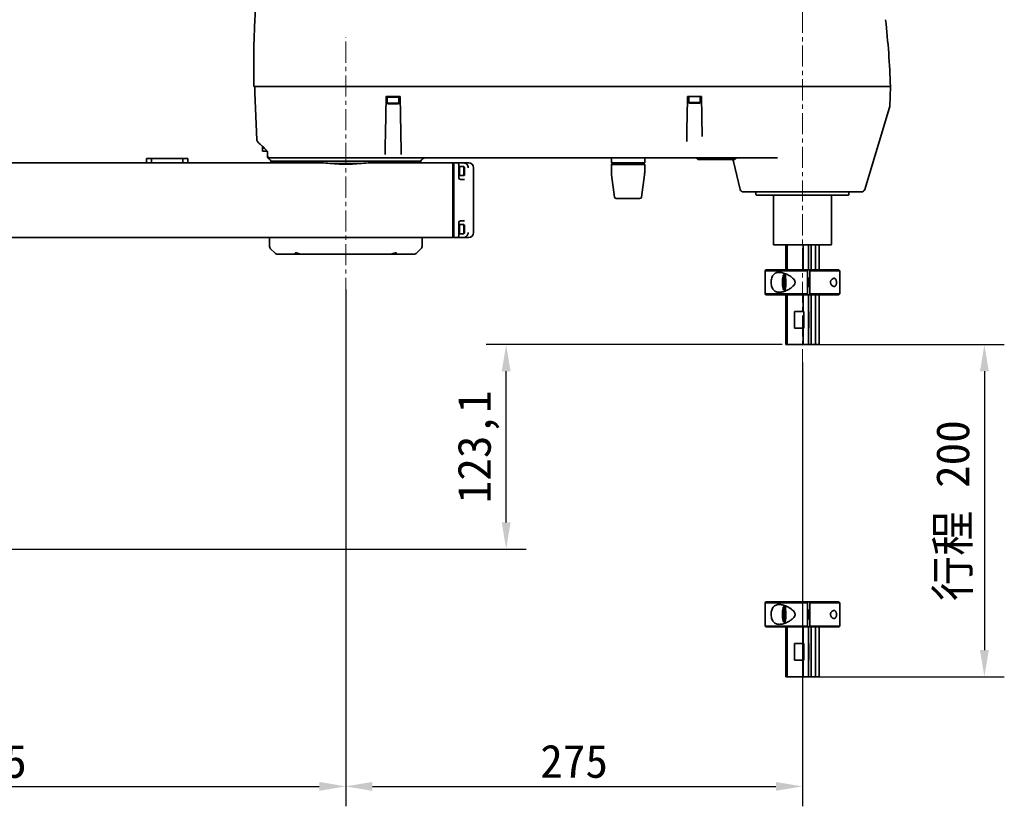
# Model space of a CAD drawing. Header units: millimetres. Extents: x -16 to 4241, y 0 to 4344.
# Tile 19 of 23: x 1671 to 2264, y 2712 to 3185. Entities that reach past the tile are written whole.
import ezdxf

# ---------------------------------------------------------------- set-up
doc = ezdxf.new("R2010")
doc.units = ezdxf.units.MM
doc.header["$PDSIZE"] = -1
doc.linetypes.add('CENTER', pattern=[10.16, 6.35, -1.27, 1.27, -1.27])
doc.linetypes.add('CENTERX2', pattern=[20.32, 12.7, -2.54, 2.54, -2.54])
doc.layers.add('中心线层', color=4, linetype='CENTER')
doc.dimstyles.new('1比1', dxfattribs={"dimscale": 8, "dimtxt": 2.5, "dimasz": 2, "dimexe": 1.5, "dimexo": 0.625, "dimtad": 1, "dimtoh": 1, "dimdec": 1, "dimtxsty": 'Standard', "dimcen": 2.5, "dimclrd": 1, "dimclre": 1, "dimadec": 0, "dimazin": 0, "dimtfac": 1, "dimtdec": 1, "dimtmove": 0, "dimatfit": 3, "dimfxl": 1, "dimarcsym": 0})

# ---------------------------------------------------------------- blocks, each defined once
blk = doc.blocks.new('*D156')
at = {"color": 1, "lineweight": -2, "transparency": 16777216}
for p, q in [((1867.46, 3012.31), (1867.46, 2711.72)), ((1442.46, 2989), (1442.46, 2711.72)), ((1458.46, 2723.72), (1851.46, 2723.72))]:
    blk.add_line(p, q, dxfattribs=at)
at = {"color": 1, "transparency": 16777216}
for points in [[(1458.46, 2726.39), (1458.46, 2721.05), (1442.46, 2723.72)], [(1851.46, 2726.39), (1851.46, 2721.05), (1867.46, 2723.72)]]:
    blk.add_solid(points, dxfattribs=at)
at = {"layer": 'Defpoints', "color": 0, "transparency": 16777216}
for p in [(1867.46, 3017.31), (1442.46, 2994), (1867.46, 2723.72)]:
    blk.add_point(p, dxfattribs=at)
at = {"color": 0, "transparency": 16777216, "insert": (1654.96, 2738.72), "char_height": 20, "attachment_point": 5}
blk.add_mtext('425', dxfattribs=at)
blk = doc.blocks.new('*D157')
at = {"color": 1, "lineweight": -2, "transparency": 16777216}
for p, q in [((1867.46, 3022.9), (1867.46, 2711.72)), ((2142.46, 2979.22), (2142.46, 2711.72)), ((1883.46, 2723.72), (2126.46, 2723.72))]:
    blk.add_line(p, q, dxfattribs=at)
at = {"color": 1, "transparency": 16777216}
for points in [[(1883.46, 2726.39), (1883.46, 2721.05), (1867.46, 2723.72)], [(2126.46, 2726.39), (2126.46, 2721.05), (2142.46, 2723.72)]]:
    blk.add_solid(points, dxfattribs=at)
at = {"layer": 'Defpoints', "color": 0, "transparency": 16777216}
for p in [(1867.46, 3027.9), (2142.46, 2984.22), (2142.46, 2723.72)]:
    blk.add_point(p, dxfattribs=at)
at = {"color": 0, "transparency": 16777216, "insert": (2004.96, 2738.72), "char_height": 20, "attachment_point": 5}
blk.add_mtext('275', dxfattribs=at)
blk = doc.blocks.new('*D158')
at = {"color": 1, "lineweight": -2, "transparency": 16777216}
for p, q in [((1942.46, 3274.83), (1095.9, 3274.83)), ((1107.9, 2882.68), (1107.9, 3258.83)), ((1411.77, 2866.68), (1095.9, 2866.68))]:
    blk.add_line(p, q, dxfattribs=at)
at = {"color": 1, "transparency": 16777216}
for points in [[(1105.24, 3258.83), (1110.57, 3258.83), (1107.9, 3274.83)], [(1105.24, 2882.68), (1110.57, 2882.68), (1107.9, 2866.68)]]:
    blk.add_solid(points, dxfattribs=at)
at = {"layer": 'Defpoints', "color": 0, "transparency": 16777216}
for p in [(1107.9, 3274.83), (1947.46, 3274.83), (1416.77, 2866.68)]:
    blk.add_point(p, dxfattribs=at)
at = {"color": 0, "transparency": 16777216, "insert": (1091.24, 3070.75), "char_height": 20, "attachment_point": 5, "rotation": 90}
blk.add_mtext('408,2', dxfattribs=at)
blk = doc.blocks.new('*D159')
at = {"color": 1, "lineweight": -2, "transparency": 16777216}
for p, q in [((2130.25, 2989.78), (1952.03, 2989.78)), ((1964.03, 2882.68), (1964.03, 2973.78)), ((1494.15, 2866.68), (1976.03, 2866.68))]:
    blk.add_line(p, q, dxfattribs=at)
at = {"color": 1, "transparency": 16777216}
for points in [[(1961.36, 2973.78), (1966.7, 2973.78), (1964.03, 2989.78)], [(1961.36, 2882.68), (1966.7, 2882.68), (1964.03, 2866.68)]]:
    blk.add_solid(points, dxfattribs=at)
at = {"layer": 'Defpoints', "color": 0, "transparency": 16777216}
for p in [(1964.03, 2989.78), (2135.25, 2989.78), (1489.15, 2866.68)]:
    blk.add_point(p, dxfattribs=at)
at = {"color": 0, "transparency": 16777216, "insert": (1947.36, 2928.23), "char_height": 20, "attachment_point": 5, "rotation": 90}
blk.add_mtext('123,1', dxfattribs=at)
blk = doc.blocks.new('*D160')
at = {"color": 1, "lineweight": -2, "transparency": 16777216}
for p, q in [((2144.68, 2989.78), (2264.03, 2989.78)), ((2252.03, 2973.78), (2252.03, 2805.78)), ((2144.68, 2789.78), (2264.03, 2789.78))]:
    blk.add_line(p, q, dxfattribs=at)
at = {"color": 1, "transparency": 16777216}
for points in [[(2249.36, 2973.78), (2254.69, 2973.78), (2252.03, 2989.78)], [(2249.36, 2805.78), (2254.69, 2805.78), (2252.03, 2789.78)]]:
    blk.add_solid(points, dxfattribs=at)
at = {"layer": 'Defpoints', "color": 0, "transparency": 16777216}
for p in [(2139.68, 2989.78), (2139.68, 2789.78), (2252.03, 2789.78)]:
    blk.add_point(p, dxfattribs=at)
at = {"color": 0, "transparency": 16777216, "insert": (2234.06, 2889.78), "char_height": 20, "attachment_point": 5, "rotation": 90}
blk.add_mtext('{\\fSimSun|b0|i0|c134|p2;行程} 200', dxfattribs=at)

msp = doc.modelspace()

# ---------------------------------------------------------------- linework, layer by layer
at = {"color": 7, "linetype": 'Continuous', "lineweight": 35}
for p, q in [((2195.48, 3145.28), (2195.06, 3133.16)), ((1891.71, 3139.08), (1891.32, 3116.97)), ((1900.02, 3139.28), (1891.91, 3139.28)), ((1892.46, 3139.28), (1892.46, 3138.78)), ((1892.46, 3138.78), (1892.46, 3135.13)), ((1892.46, 3138.78), (1899.46, 3138.78)), ((1899.46, 3138.78), (1899.46, 3139.28)), ((1899.46, 3135.13), (1899.46, 3138.78)), ((1900.59, 3117.57), (1900.22, 3139.08)), ((2073.21, 3139.08), (2072.99, 3126.69)), ((2081.52, 3139.28), (2073.41, 3139.28)), ((2073.96, 3139.28), (2073.96, 3135.63)), ((2080.96, 3135.63), (2080.96, 3139.28)), ((2081.92, 3127.27), (2081.72, 3139.08)), ((1892.46, 3135.13), (1892.81, 3134.78)), ((1892.46, 3135.13), (1899.46, 3135.13)), ((1899.11, 3134.78), (1892.81, 3134.78)), ((1899.11, 3134.78), (1899.46, 3135.13)), ((2073.96, 3135.63), (2074.31, 3135.28)), ((2073.96, 3135.63), (2080.96, 3135.63)), ((2080.61, 3135.28), (2074.31, 3135.28)), ((2080.61, 3135.28), (2080.96, 3135.63)), ((2187.47, 3107.98), (2194.97, 3132.65)), ((2194.97, 3132.65), (2195.06, 3133.16)), ((2081.93, 3126.91), (2081.92, 3127.27)), ((2082.13, 3115.19), (2081.93, 3126.91)), ((1817.26, 3106.28), (1817.26, 3109.28)), ((2187.47, 3107.98), (2179.94, 3083.2)), ((1747.36, 3099.28), (1747.36, 3101.78)), ((1747.36, 3101.78), (1750.36, 3101.78)), ((1750.36, 3101.78), (1750.36, 3099.28)), ((1750.36, 3101.78), (1769.36, 3101.78)), ((1769.36, 3101.78), (1772.36, 3101.78)), ((1769.36, 3099.28), (1769.36, 3101.78)), ((1772.36, 3101.78), (1772.36, 3099.28)), ((1819.76, 3106.28), (1817.26, 3106.28)), ((1819.76, 3106.28), (1819.76, 3106.68)), ((1819.94, 3106.46), (1819.76, 3106.28)), ((1820.26, 3103.89), (1820.26, 3106.07)), ((1821.26, 3102.28), (1821.24, 3102.26)), ((1891.14, 3106.63), (1891.2, 3104.36)), ((1900.82, 3104.37), (1900.82, 3104.8)), ((2027.46, 3101.28), (2027.46, 3099.28)), ((2047.46, 3099.28), (2047.46, 3101.28)), ((2076.19, 3102.28), (2077.46, 3102.28)), ((2077.41, 3102.28), (2076.24, 3102.28)), ((2077.82, 3102.28), (2077.41, 3102.28)), ((2077.46, 3102.28), (2077.64, 3102.28)), ((2091.81, 3101.28), (2079.61, 3101.28)), ((2085.8, 3102.28), (2079.62, 3102.28)), ((2080.43, 3101.28), (2086.61, 3101.28)), ((2089.32, 3101.28), (2101.53, 3101.28)), ((2100.7, 3101.28), (2094.52, 3101.28)), ((2101.51, 3102.28), (2095.33, 3102.28)), ((1377.96, 3099.28), (1851.47, 3099.28)), ((1822.46, 3100.28), (1822.46, 3099.28)), ((1859.54, 3098.78), (1875.39, 3098.78)), ((1883.46, 3099.28), (1931.96, 3099.28)), ((1912.46, 3099.28), (1912.46, 3100.28)), ((1931.96, 3095.26), (1931.96, 3099.28)), ((1932.46, 3098.78), (1931.96, 3099.28)), ((1931.96, 3087.19), (1931.96, 3095.26)), ((1932.46, 3099.28), (1934.46, 3099.28)), ((1932.46, 3095.26), (1932.46, 3099.28)), ((1932.46, 3087.19), (1932.46, 3095.26)), ((1934.46, 3099.28), (1938.19, 3099.28)), ((1935.46, 3098.28), (1935.46, 3096.85)), ((1935.91, 3097.03), (1935.46, 3097.03)), ((1935.46, 3095.33), (1935.46, 3096.85)), ((1935.46, 3092.75), (1935.46, 3095.33)), ((1938.61, 3097.03), (1935.91, 3097.03)), ((1935.91, 3094.62), (1935.91, 3097.03)), ((1935.91, 3095.33), (1935.91, 3097.03)), ((1935.91, 3091.53), (1935.91, 3095.33)), ((1938.19, 3099.28), (1941.46, 3099.28)), ((1938.91, 3096.73), (1938.61, 3097.03)), ((1938.61, 3094.62), (1938.61, 3097.03)), ((1938.91, 3096.73), (1938.91, 3094.58)), ((1944.46, 3057.28), (1944.46, 3096.28)), ((2047.46, 3099.28), (2027.46, 3099.28)), ((2027.96, 3098.78), (2027.46, 3098.28)), ((2027.46, 3098.28), (2027.46, 3093.44)), ((2037.46, 3098.28), (2027.46, 3098.28)), ((2027.96, 3098.78), (2037.46, 3098.78)), ((2029.46, 3099.08), (2029.46, 3098.78)), ((2037.46, 3098.78), (2046.96, 3098.78)), ((2047.46, 3098.28), (2037.46, 3098.28)), ((2045.46, 3098.78), (2045.46, 3099.08)), ((2047.46, 3098.28), (2046.96, 3098.78)), ((2047.46, 3093.44), (2047.46, 3098.28)), ((2100.91, 3099.98), (2104.96, 3083.27)), ((1935.46, 3092.75), (1935.46, 3090.28)), ((1935.46, 3091.53), (1935.91, 3091.53)), ((1935.91, 3091.53), (1935.91, 3094.62)), ((1935.91, 3091.53), (1938.61, 3091.53)), ((1938.61, 3091.53), (1938.61, 3094.62)), ((1938.61, 3091.53), (1938.91, 3091.83)), ((1938.91, 3094.58), (1938.91, 3091.83)), ((2027.55, 3092.12), (2029.35, 3078.65)), ((2045.58, 3078.65), (2047.38, 3092.12)), ((1931.96, 3081.31), (1931.96, 3087.19)), ((1932.46, 3081.31), (1932.46, 3087.19)), ((1936.43, 3089.28), (1937.01, 3089.28)), ((1931.96, 3072.25), (1931.96, 3081.31)), ((1932.46, 3072.25), (1932.46, 3081.31)), ((2037.46, 3077.78), (2030.34, 3077.78)), ((2044.59, 3077.78), (2037.46, 3077.78)), ((2114.46, 3081.78), (2114.46, 3080.28)), ((2124.96, 3079.78), (2124.96, 3050.28)), ((2159.96, 3050.28), (2159.96, 3079.78)), ((2170.46, 3080.28), (2170.46, 3081.78)), ((1931.96, 3066.36), (1931.96, 3072.25)), ((1932.46, 3066.36), (1932.46, 3072.25)), ((1931.96, 3058.3), (1931.96, 3066.36)), ((1932.46, 3058.3), (1932.46, 3066.36)), ((1935.46, 3063.28), (1935.46, 3060.81)), ((1935.91, 3062.03), (1935.46, 3062.03)), ((1935.46, 3060.33), (1935.46, 3060.81)), ((1935.46, 3056.7), (1935.46, 3060.33)), ((1938.61, 3062.03), (1935.91, 3062.03)), ((1935.91, 3059.62), (1935.91, 3062.03)), ((1935.91, 3060.33), (1935.91, 3062.03)), ((1935.91, 3056.53), (1935.91, 3060.33)), ((1937.01, 3064.28), (1936.43, 3064.28)), ((1938.91, 3061.73), (1938.61, 3062.03)), ((1938.61, 3059.62), (1938.61, 3062.03)), ((1938.91, 3061.73), (1938.91, 3059.58)), ((1931.96, 3054.28), (1377.96, 3054.28)), ((1821.46, 3054.28), (1821.46, 3049.31)), ((1913.46, 3049.31), (1913.46, 3054.28)), ((1931.96, 3054.28), (1931.96, 3058.3)), ((1932.46, 3054.78), (1931.96, 3054.28)), ((1932.46, 3054.28), (1932.46, 3058.3)), ((1934.46, 3054.28), (1932.46, 3054.28)), ((1938.19, 3054.28), (1934.46, 3054.28)), ((1935.46, 3056.7), (1935.46, 3055.28)), ((1935.46, 3056.53), (1935.91, 3056.53)), ((1935.91, 3056.53), (1935.91, 3059.62)), ((1935.91, 3056.53), (1938.61, 3056.53)), ((1941.46, 3054.28), (1938.19, 3054.28)), ((1938.61, 3056.53), (1938.61, 3059.62)), ((1938.61, 3056.53), (1938.91, 3056.83)), ((1938.91, 3059.58), (1938.91, 3056.83)), ((2132.46, 3049.78), (2132.46, 3034.78)), ((2132.47, 3034.78), (2132.47, 3049.78)), ((2133.16, 3049.78), (2133.16, 3034.78)), ((2142.84, 3034.78), (2142.84, 3049.78)), ((2146.13, 3049.78), (2146.13, 3034.78)), ((2147.79, 3034.78), (2147.79, 3049.78)), ((2150.29, 3049.78), (2150.29, 3034.78)), ((2152.46, 3034.78), (2152.46, 3049.78)), ((1822.2, 3047.54), (1824.73, 3045.01)), ((1836.48, 3044.28), (1826.5, 3044.28)), ((1840.69, 3044.28), (1836.48, 3044.28)), ((1894.26, 3044.28), (1840.67, 3044.28)), ((1898.45, 3044.28), (1894.26, 3044.28)), ((1908.43, 3044.28), (1898.45, 3044.28)), ((1910.2, 3045.01), (1912.73, 3047.54)), ((2120.46, 3034.78), (2119.96, 3034.28)), ((2119.96, 3034.28), (2119.96, 3020.28)), ((2145.46, 3034.28), (2119.96, 3034.28)), ((2145.38, 3034.78), (2120.46, 3034.78)), ((2131.15, 3030.16), (2130.74, 3028.72)), ((2131.51, 3032.21), (2131.03, 3031.71)), ((2131.57, 3028.72), (2131.15, 3030.16)), ((2132.54, 3032.28), (2131.65, 3032.28)), ((2145.46, 3034.28), (2145.38, 3034.78)), ((2146.86, 3034.78), (2145.38, 3034.78)), ((2145.46, 3020.28), (2145.46, 3034.28)), ((2145.7, 3030.28), (2145.46, 3030.28)), ((2146.86, 3034.78), (2146.94, 3034.28)), ((2164.46, 3034.78), (2146.86, 3034.78)), ((2164.96, 3034.28), (2146.94, 3034.28)), ((2146.94, 3034.28), (2146.94, 3020.28)), ((2164.96, 3034.28), (2164.46, 3034.78)), ((2164.96, 3020.28), (2164.96, 3034.28)), ((2130.74, 3025.83), (2130.74, 3028.72)), ((2131.57, 3028.72), (2130.74, 3028.72)), ((2130.74, 3025.83), (2131.15, 3024.39)), ((2131.57, 3025.83), (2130.74, 3025.83)), ((2131.15, 3024.39), (2131.57, 3025.83)), ((2131.57, 3025.83), (2131.57, 3028.72)), ((2145.46, 3024.28), (2145.7, 3024.28)), ((2119.96, 3020.28), (2120.46, 3019.78)), ((2145.46, 3020.28), (2119.96, 3020.28)), ((2145.38, 3019.78), (2120.46, 3019.78)), ((2131.03, 3022.84), (2131.51, 3022.35)), ((2131.65, 3022.28), (2131.51, 3022.35)), ((2131.65, 3022.28), (2132.5, 3022.28)), ((2132.46, 3019.78), (2132.46, 2989.78)), ((2132.47, 2989.78), (2132.47, 3019.78)), ((2133.16, 3019.78), (2133.16, 2989.78)), ((2142.84, 3009.78), (2142.84, 3019.78)), ((2145.38, 3019.78), (2145.46, 3020.28)), ((2146.86, 3019.78), (2145.38, 3019.78)), ((2146.13, 3019.78), (2146.13, 3009.78)), ((2146.94, 3020.28), (2146.86, 3019.78)), ((2164.46, 3019.78), (2146.86, 3019.78)), ((2164.96, 3020.28), (2146.94, 3020.28)), ((2147.79, 2989.78), (2147.79, 3019.78)), ((2150.29, 3019.78), (2150.29, 2989.78)), ((2152.46, 2989.78), (2152.46, 3019.78)), ((2164.46, 3019.78), (2164.96, 3020.28)), ((2137.62, 3009.78), (2137.62, 2999.78)), ((2142.84, 3009.78), (2137.62, 3009.78)), ((2142.84, 3009.78), (2143.29, 3009.78)), ((2143.29, 3009.78), (2143.29, 2999.78)), ((2146.07, 3009.78), (2146.13, 3009.78)), ((2146.07, 2999.78), (2146.07, 3009.78)), ((2146.32, 3009.78), (2146.13, 3009.78)), ((2146.32, 2999.78), (2146.32, 3009.78)), ((2142.84, 2999.78), (2137.62, 2999.78)), ((2142.84, 2989.78), (2142.84, 2999.78)), ((2142.84, 2999.78), (2143.29, 2999.78)), ((2146.07, 2999.78), (2146.13, 2999.78)), ((2146.13, 2999.78), (2146.13, 2989.78)), ((2146.32, 2999.78), (2146.13, 2999.78)), ((2132.47, 2989.78), (2132.46, 2989.78)), ((2133.16, 2989.78), (2132.47, 2989.78)), ((2142.84, 2989.78), (2133.16, 2989.78)), ((2146.13, 2989.78), (2142.84, 2989.78)), ((2147.79, 2989.78), (2146.13, 2989.78)), ((2150.29, 2989.78), (2147.79, 2989.78)), ((2152.46, 2989.78), (2150.29, 2989.78)), ((2120.46, 2834.78), (2119.96, 2834.28)), ((2145.38, 2834.78), (2120.46, 2834.78)), ((2145.46, 2834.28), (2145.38, 2834.78)), ((2146.86, 2834.78), (2145.38, 2834.78)), ((2146.86, 2834.78), (2146.94, 2834.28)), ((2164.46, 2834.78), (2146.86, 2834.78)), ((2164.96, 2834.28), (2164.46, 2834.78)), ((2119.96, 2834.28), (2119.96, 2820.28)), ((2145.46, 2834.28), (2119.96, 2834.28)), ((2131.15, 2830.16), (2130.74, 2828.72)), ((2130.74, 2825.83), (2130.74, 2828.72)), ((2131.57, 2828.72), (2130.74, 2828.72)), ((2131.51, 2832.21), (2131.03, 2831.71)), ((2131.57, 2828.72), (2131.15, 2830.16)), ((2131.57, 2825.83), (2131.57, 2828.72)), ((2132.54, 2832.28), (2131.65, 2832.28)), ((2145.46, 2820.28), (2145.46, 2834.28)), ((2145.7, 2830.28), (2145.46, 2830.28)), ((2164.96, 2834.28), (2146.94, 2834.28)), ((2146.94, 2834.28), (2146.94, 2820.28)), ((2164.96, 2820.28), (2164.96, 2834.28)), ((2130.74, 2825.83), (2131.15, 2824.39)), ((2131.57, 2825.83), (2130.74, 2825.83)), ((2131.03, 2822.84), (2131.51, 2822.35)), ((2131.15, 2824.39), (2131.57, 2825.83)), ((2145.46, 2824.28), (2145.7, 2824.28)), ((2119.96, 2820.28), (2120.46, 2819.78)), ((2145.46, 2820.28), (2119.96, 2820.28)), ((2145.38, 2819.78), (2120.46, 2819.78)), ((2131.65, 2822.28), (2131.51, 2822.35)), ((2131.65, 2822.28), (2132.5, 2822.28)), ((2132.46, 2819.78), (2132.46, 2789.78)), ((2132.47, 2789.78), (2132.47, 2819.78)), ((2133.16, 2819.78), (2133.16, 2789.78)), ((2142.84, 2809.78), (2142.84, 2819.78)), ((2145.38, 2819.78), (2145.46, 2820.28)), ((2146.86, 2819.78), (2145.38, 2819.78)), ((2146.13, 2819.78), (2146.13, 2809.78)), ((2146.94, 2820.28), (2146.86, 2819.78)), ((2164.46, 2819.78), (2146.86, 2819.78)), ((2164.96, 2820.28), (2146.94, 2820.28)), ((2147.79, 2789.78), (2147.79, 2819.78)), ((2150.29, 2819.78), (2150.29, 2789.78)), ((2152.46, 2789.78), (2152.46, 2819.78)), ((2164.46, 2819.78), (2164.96, 2820.28)), ((2137.62, 2809.78), (2137.62, 2799.78)), ((2142.84, 2809.78), (2137.62, 2809.78)), ((2142.84, 2809.78), (2143.29, 2809.78)), ((2143.29, 2809.78), (2143.29, 2799.78)), ((2146.07, 2809.78), (2146.13, 2809.78)), ((2146.07, 2799.78), (2146.07, 2809.78)), ((2146.32, 2809.78), (2146.13, 2809.78)), ((2146.32, 2799.78), (2146.32, 2809.78)), ((2142.84, 2799.78), (2137.62, 2799.78)), ((2142.84, 2789.78), (2142.84, 2799.78)), ((2142.84, 2799.78), (2143.29, 2799.78)), ((2146.07, 2799.78), (2146.13, 2799.78)), ((2146.13, 2799.78), (2146.13, 2789.78)), ((2146.32, 2799.78), (2146.13, 2799.78)), ((2132.47, 2789.78), (2132.46, 2789.78)), ((2133.16, 2789.78), (2132.47, 2789.78)), ((2142.84, 2789.78), (2133.16, 2789.78)), ((2146.13, 2789.78), (2142.84, 2789.78)), ((2147.79, 2789.78), (2146.13, 2789.78)), ((2150.29, 2789.78), (2147.79, 2789.78)), ((2152.46, 2789.78), (2150.29, 2789.78))]:
    msp.add_line(p, q, dxfattribs=at)
at = {"color": 7, "linetype": 'Continuous', "lineweight": 35, "flags": 128}
for points in [[(1812.59, 3145.28), (1812.75, 3141.39), (1813.86, 3113.15)], [(1812.6, 3145.27), (1812.75, 3141.39), (1813.87, 3113.15)], [(1821.26, 3102.28), (1822.55, 3102.28), (1824.16, 3102.28), (1826.08, 3102.28), (1828.32, 3102.28), (1830.83, 3102.28), (1833.62, 3102.28), (1836.65, 3102.28), (1839.91, 3102.28), (1843.37, 3102.28), (1847.01, 3102.28), (1850.79, 3102.28), (1854.7, 3102.28), (1858.7, 3102.28), (1862.77, 3102.28), (1866.87, 3102.28), (1870.97, 3102.28), (1875.05, 3102.28), (1879.08, 3102.28), (1883.01, 3102.28), (1886.84, 3102.28), (1890.52, 3102.28), (1894.04, 3102.28), (1897.36, 3102.28), (1900.46, 3102.28), (1903.32, 3102.28), (1905.91, 3102.28), (1908.23, 3102.28), (1910.24, 3102.28), (1911.95, 3102.28), (1913.33, 3102.28), (1914.37, 3102.28), (1915.07, 3102.28), (1915.42, 3102.28), (1915.46, 3102.28)], [(1901.48, 3102.28), (1900.8, 3102.28), (1899.81, 3102.28), (1898.57, 3102.28), (1897.17, 3102.28), (1895.69, 3102.28), (1894.23, 3102.28), (1892.88, 3102.28), (1891.72, 3102.28), (1890.84, 3102.28)], [(2034.46, 3102.28), (2033.14, 3102.28), (2031.4, 3102.28), (2029.86, 3102.28), (2028.56, 3102.28), (2027.55, 3102.28), (2026.86, 3102.28), (2026.51, 3102.28), (2026.51, 3102.28), (2026.86, 3102.28), (2027.55, 3102.28), (2028.56, 3102.28), (2029.86, 3102.28), (2031.4, 3102.28), (2033.14, 3102.28), (2035.02, 3102.28), (2036.97, 3102.28), (2038.94, 3102.28), (2040.86, 3102.28), (2042.68, 3102.28), (2044.32, 3102.28), (2045.75, 3102.28), (2046.91, 3102.28), (2047.76, 3102.28), (2048.29, 3102.28), (2048.46, 3102.28), (2048.46, 3102.28)], [(2048.46, 3102.28), (2048.29, 3102.28), (2047.76, 3102.28), (2046.91, 3102.28), (2045.75, 3102.28), (2044.32, 3102.28), (2042.68, 3102.28), (2040.86, 3102.28), (2040.46, 3102.28)], [(2079.62, 3102.28), (2079.01, 3102.28), (2078.49, 3102.28), (2078.08, 3102.28), (2077.8, 3102.28), (2077.66, 3102.28), (2077.66, 3102.28), (2077.8, 3102.28), (2078.08, 3102.28)], [(2078.08, 3102.28), (2077.8, 3102.28), (2077.66, 3102.28), (2077.66, 3102.28), (2077.8, 3102.28), (2078.08, 3102.28), (2078.49, 3102.28), (2079.01, 3102.28), (2079.62, 3102.28)], [(2079.61, 3101.28), (2079.46, 3101.28), (2079.38, 3101.28), (2079.38, 3101.28), (2079.46, 3101.28), (2079.61, 3101.28), (2079.83, 3101.28), (2080.11, 3101.28), (2080.43, 3101.28)], [(2088.37, 3101.28), (2088.18, 3101.28), (2087.64, 3101.28), (2086.83, 3101.28), (2085.87, 3101.28), (2084.91, 3101.28), (2084.1, 3101.28), (2083.56, 3101.28), (2083.37, 3101.28), (2083.56, 3101.28), (2084.1, 3101.28), (2084.91, 3101.28), (2085.87, 3101.28), (2086.83, 3101.28), (2087.64, 3101.28), (2088.18, 3101.28), (2088.37, 3101.28)], [(2090.85, 3102.28), (2090.44, 3102.28), (2089.93, 3102.28), (2089.32, 3102.28), (2088.64, 3102.28), (2087.93, 3102.28), (2087.2, 3102.28), (2086.48, 3102.28), (2085.8, 3102.28)], [(2085.8, 3102.28), (2086.48, 3102.28), (2087.2, 3102.28), (2087.93, 3102.28), (2088.64, 3102.28), (2089.32, 3102.28), (2089.93, 3102.28), (2090.44, 3102.28), (2090.85, 3102.28)], [(2086.61, 3101.28), (2086.98, 3101.28), (2087.36, 3101.28), (2087.75, 3101.28), (2088.14, 3101.28), (2088.5, 3101.28), (2088.83, 3101.28), (2089.1, 3101.28), (2089.32, 3101.28)], [(2090.28, 3102.28), (2090.69, 3102.28), (2091.2, 3102.28), (2091.81, 3102.28), (2092.49, 3102.28), (2093.2, 3102.28), (2093.94, 3102.28), (2094.65, 3102.28), (2095.33, 3102.28)], [(2095.33, 3102.28), (2094.65, 3102.28), (2093.94, 3102.28), (2093.2, 3102.28), (2092.49, 3102.28), (2091.81, 3102.28), (2091.2, 3102.28), (2090.69, 3102.28), (2090.28, 3102.28)], [(2094.52, 3101.28), (2094.15, 3101.28), (2093.77, 3101.28), (2093.38, 3101.28), (2092.99, 3101.28), (2092.63, 3101.28), (2092.31, 3101.28), (2092.03, 3101.28), (2091.81, 3101.28)], [(2097.76, 3101.28), (2097.57, 3101.28), (2097.03, 3101.28), (2096.22, 3101.28), (2095.26, 3101.28), (2094.3, 3101.28), (2093.49, 3101.28), (2092.95, 3101.28), (2092.76, 3101.28), (2092.95, 3101.28), (2093.49, 3101.28), (2094.3, 3101.28), (2095.26, 3101.28), (2096.22, 3101.28), (2097.03, 3101.28), (2097.57, 3101.28), (2097.76, 3101.28)], [(2101.53, 3101.28), (2101.67, 3101.28), (2101.75, 3101.28), (2101.75, 3101.28), (2101.67, 3101.28), (2101.52, 3101.28), (2101.3, 3101.28), (2101.02, 3101.28), (2100.7, 3101.28)], [(2101.51, 3102.28), (2102.12, 3102.28), (2102.64, 3102.28), (2103.05, 3102.28), (2103.33, 3102.28), (2103.47, 3102.28), (2103.47, 3102.28), (2103.33, 3102.28), (2103.05, 3102.28)], [(2103.05, 3102.28), (2103.33, 3102.28), (2103.47, 3102.28), (2103.47, 3102.28), (2103.33, 3102.28), (2103.05, 3102.28), (2102.64, 3102.28), (2102.12, 3102.28), (2101.51, 3102.28)], [(2131.15, 3022.78), (2130.94, 3022.96), (2130.75, 3023.49), (2130.59, 3024.33), (2130.47, 3025.41), (2130.41, 3026.64), (2130.41, 3027.92), (2130.47, 3029.15), (2130.59, 3030.22), (2130.75, 3031.06), (2130.94, 3031.59), (2131.15, 3031.78), (2131.36, 3031.59), (2131.56, 3031.06), (2131.72, 3030.22), (2131.83, 3029.15), (2131.89, 3027.92), (2131.89, 3026.64), (2131.83, 3025.41), (2131.72, 3024.33), (2131.56, 3023.49), (2131.36, 3022.96), (2131.15, 3022.78)], [(2131.51, 3032.21), (2131.53, 3032.23), (2131.76, 3032.23), (2131.98, 3031.86), (2132.17, 3031.16), (2132.32, 3030.16), (2132.43, 3028.95), (2132.47, 3027.62), (2132.46, 3026.26), (2132.38, 3024.98), (2132.25, 3023.86), (2132.08, 3023.01), (2131.87, 3022.46), (2131.65, 3022.28), (2131.65, 3022.28)], [(2146.2, 3027.28), (2146.17, 3026.25), (2146.08, 3025.35), (2145.95, 3024.68), (2145.78, 3024.32), (2145.7, 3024.28)], [(2131.15, 2822.78), (2130.94, 2822.96), (2130.75, 2823.49), (2130.59, 2824.33), (2130.47, 2825.41), (2130.41, 2826.64), (2130.41, 2827.92), (2130.47, 2829.15), (2130.59, 2830.22), (2130.75, 2831.06), (2130.94, 2831.59), (2131.15, 2831.78), (2131.36, 2831.59), (2131.56, 2831.06), (2131.72, 2830.22), (2131.83, 2829.15), (2131.89, 2827.92), (2131.89, 2826.64), (2131.83, 2825.41), (2131.72, 2824.33), (2131.56, 2823.49), (2131.36, 2822.96), (2131.15, 2822.78)], [(2131.51, 2832.21), (2131.53, 2832.23), (2131.76, 2832.23), (2131.98, 2831.86), (2132.17, 2831.16), (2132.32, 2830.16), (2132.43, 2828.95), (2132.47, 2827.62), (2132.46, 2826.26), (2132.38, 2824.98), (2132.25, 2823.86), (2132.08, 2823.01), (2131.87, 2822.46), (2131.65, 2822.28), (2131.65, 2822.28)], [(2146.2, 2827.28), (2146.17, 2826.25), (2146.08, 2825.35), (2145.95, 2824.68), (2145.78, 2824.32), (2145.7, 2824.28)]]:
    msp.add_lwpolyline(points, dxfattribs=at)
at = {"color": 7, "linetype": 'Continuous', "lineweight": 35}
for centre, radius, start, end in [((1821.26, 3103.28), 1, 180, 270), ((1821.26, 3103.28), 1, 180, 270), ((1821.26, 3102.86), 1, 179.42285, 243.83245), ((1819.46, 3099.28), 3, 19.05398, 63.11787), ((1915.46, 3099.28), 3, 90, 161.11676), ((2026.46, 3101.28), 1, 0, 90), ((2048.46, 3101.28), 1, 90, 180), ((2077.64, 3100.28), 2, 30, 90), ((2097.99, 3099.28), 3, 13.61609, 41.81029), ((2103.49, 3100.28), 2, 90, 150), ((1934.46, 3098.28), 1, 0, 90), ((1941.46, 3096.28), 3, 0, 90), ((2029.26, 3099.08), 0.2, 0, 90), ((2045.66, 3099.08), 0.2, 90, 180), ((1936.46, 3090.28), 1, 180, 270), ((2037.46, 3093.44), 10, 180, 187.59464), ((2037.46, 3093.44), 10, 352.40536, 0), ((2030.34, 3078.78), 1, 187.59464, 270), ((2044.59, 3078.78), 1, 270, 352.40536), ((2106.9, 3083.78), 2, 194.34055, 270.00001), ((2114.96, 3080.28), 0.5, 180, 270), ((2169.96, 3080.28), 0.5, 270, 0), ((2178.03, 3083.78), 2, 270, 343.09023), ((1936.46, 3063.28), 1, 90, 180), ((1934.46, 3055.28), 1, 270, 0), ((1941.46, 3057.28), 3, 270, 0), ((1823.96, 3049.31), 2.5, 180, 225), ((1910.96, 3049.31), 2.5, 315, 0), ((2125.46, 3050.28), 0.5, 180, 270), ((2159.46, 3050.28), 0.5, 270, 0), ((1826.5, 3046.78), 2.5, 225, 270), ((1908.43, 3046.78), 2.5, 270, 315), ((2141.44, 3028.03), 4.81, 351.02028, 27.85591), ((2141.44, 2828.03), 4.81, 351.02028, 27.85591)]:
    msp.add_arc(centre, radius, start, end, dxfattribs=at)
for points, knots in [([(1812.02, 3145.28), (1812, 3150.2), (1811.95, 3160.04), (1812.2, 3174.8), (1812.81, 3189.57), (1813.9, 3204.4), (1815.57, 3219.24), (1817.96, 3234.11), (1821.09, 3248.9), (1823.95, 3258.6), (1825.38, 3263.45)], [0, 0, 0, 0, 0.123578, 0.247151, 0.370999, 0.494837, 0.620461, 0.746071, 0.873043, 1, 1, 1, 1]), ([(2195.48, 3145.28), (2195.18, 3151.98), (2194.6, 3165.4), (2193.22, 3178.77), (2192.53, 3185.47)], [0, 0, 0, 0, 0.499148, 1, 1, 1, 1]), ([(1840.02, 3145.28), (1837.56, 3145.28), (1832.63, 3145.28), (1826.01, 3145.28), (1820.2, 3145.28), (1815.45, 3145.28), (1813.12, 3145.28), (1812.02, 3145.28)], [0, 0, 0, 0, 0.204688, 0.408749, 0.614015, 0.817755, 1, 1, 1, 1]), ([(1840.01, 3145.28), (1838.58, 3145.28), (1835.72, 3145.28), (1831.62, 3145.28), (1827.7, 3145.28), (1824.07, 3145.28), (1820.79, 3145.28), (1817.82, 3145.28), (1815.16, 3145.28), (1813.54, 3145.28), (1812.77, 3145.28), (1812.7, 3145.28)], [0, 0, 0, 0, 0.122809, 0.245609, 0.372075, 0.498537, 0.619403, 0.740272, 0.864783, 0.9893, 1, 1, 1, 1]), ([(2195.48, 3145.28), (2195.37, 3145.28), (2195.15, 3145.28), (2193.5, 3145.28), (2190.98, 3145.28), (2187.66, 3145.28), (2183.66, 3145.28), (2179.1, 3145.28), (2173.19, 3145.28), (2165.77, 3145.28), (2156.79, 3145.28), (2145.86, 3145.28), (2133.06, 3145.28), (2118.44, 3145.28), (2103.69, 3145.28), (2087.12, 3145.28), (2068.73, 3145.28), (2048.52, 3145.28), (2026.1, 3145.28), (2001.5, 3145.28), (1974.7, 3145.28), (1947.89, 3145.28), (1921.1, 3145.28), (1899.56, 3145.28), (1883.24, 3145.28), (1872.13, 3145.28), (1861.14, 3145.28), (1850.34, 3145.28), (1843.45, 3145.28), (1840.01, 3145.28)], [0, 0, 0, 0, 0.015858, 0.031725, 0.047495, 0.063277, 0.079515, 0.095816, 0.112084, 0.137814, 0.163644, 0.189432, 0.228417, 0.267449, 0.306519, 0.345557, 0.398477, 0.451413, 0.504346, 0.574257, 0.644228, 0.71418, 0.784075, 0.853923, 0.883141, 0.912477, 0.941767, 0.970929, 1, 1, 1, 1]), ([(2139.32, 3145.28), (2132.34, 3145.28), (2118.4, 3145.28), (2097.2, 3145.28), (2075.89, 3145.28), (2054.45, 3145.28), (2032.69, 3145.28), (2011.05, 3145.28), (1992.89, 3145.28), (1978.53, 3145.28), (1967.67, 3145.28), (1956.96, 3145.28), (1946.28, 3145.28), (1935.53, 3145.28), (1924.78, 3145.28), (1913.91, 3145.28), (1903.15, 3145.28), (1892.39, 3145.28), (1881.78, 3145.28), (1871.12, 3145.28), (1860.54, 3145.28), (1850.07, 3145.28), (1843.37, 3145.28), (1840.02, 3145.28)], [0, 0, 0, 0, 0.0712393, 0.1423043, 0.2133631, 0.2845103, 0.356012, 0.4298856, 0.4995973, 0.53647, 0.5724105, 0.6074228, 0.6427722, 0.678376, 0.7141513, 0.7495615, 0.7864403, 0.8211477, 0.8567626, 0.892429, 0.9281806, 0.9640867, 1, 1, 1, 1]), ([(2195.48, 3145.28), (2195.41, 3145.28), (2195.26, 3145.28), (2194.24, 3145.28), (2192.96, 3145.28), (2191.57, 3145.28), (2189.66, 3145.28), (2187.08, 3145.28), (2183.79, 3145.28), (2180.11, 3145.28), (2175.62, 3145.28), (2170.08, 3145.28), (2163.45, 3145.28), (2157.85, 3145.28), (2153.58, 3145.28), (2150.77, 3145.28), (2147.92, 3145.28), (2145.16, 3145.28), (2142.29, 3145.28), (2140.37, 3145.28), (2139.32, 3145.28)], [0, 0, 0, 0, 0.061771, 0.124278, 0.165078, 0.206558, 0.249022, 0.310443, 0.374192, 0.435655, 0.499516, 0.589001, 0.683024, 0.779152, 0.815607, 0.8527, 0.889786, 0.926483, 0.959725, 1, 1, 1, 1]), ([(1891.91, 3139.28), (1891.89, 3139.27), (1891.84, 3139.27), (1891.78, 3139.24), (1891.74, 3139.19), (1891.71, 3139.13), (1891.71, 3139.09), (1891.71, 3139.08)], [0, 0, 0, 0, 0.227365, 0.45528, 0.676335, 0.884834, 1, 1, 1, 1]), ([(1900.22, 3139.08), (1900.21, 3139.1), (1900.21, 3139.15), (1900.17, 3139.21), (1900.12, 3139.25), (1900.07, 3139.27), (1900.03, 3139.28), (1900.02, 3139.28)], [0, 0, 0, 0, 0.210331, 0.419369, 0.633162, 0.856124, 1, 1, 1, 1]), ([(2073.41, 3139.28), (2073.39, 3139.28), (2073.35, 3139.27), (2073.28, 3139.24), (2073.24, 3139.19), (2073.22, 3139.15), (2073.21, 3139.11), (2073.21, 3139.09), (2073.21, 3139.08)], [0, 0, 0, 0, 0.2379126, 0.4625066, 0.6730426, 0.8440941, 0.8763834, 1, 1, 1, 1]), ([(2081.72, 3139.08), (2081.71, 3139.1), (2081.71, 3139.15), (2081.67, 3139.21), (2081.62, 3139.25), (2081.57, 3139.27), (2081.53, 3139.28), (2081.52, 3139.28)], [0, 0, 0, 0, 0.194132, 0.403362, 0.62723, 0.859309, 1, 1, 1, 1]), ([(2072.99, 3126.32), (2072.95, 3123.95), (2072.86, 3119.19), (2072.78, 3114.44), (2072.74, 3112.07)], [0, 0, 0, 0, 0.5, 1, 1, 1, 1]), ([(2072.99, 3126.69), (2072.99, 3126.68), (2072.99, 3126.55), (2072.99, 3126.43), (2072.99, 3126.32)], [0, 0, 0, 0, 0.12656, 1, 1, 1, 1]), ([(1813.89, 3113.15), (1813.89, 3113.04), (1813.9, 3112.7), (1814.1, 3112.22), (1814.38, 3111.95), (1814.49, 3111.85)], [0, 0, 0, 0, 0.225948, 0.691804, 1, 1, 1, 1]), ([(1891.32, 3116.55), (1891.29, 3114.9), (1891.23, 3111.59), (1891.17, 3108.28), (1891.14, 3106.63)], [0, 0, 0, 0, 0.5, 1, 1, 1, 1]), ([(1891.32, 3116.97), (1891.32, 3116.94), (1891.32, 3116.79), (1891.32, 3116.66), (1891.32, 3116.55)], [0, 0, 0, 0, 0.214126, 1, 1, 1, 1]), ([(1900.6, 3117.16), (1900.6, 3117.2), (1900.6, 3117.33), (1900.59, 3117.47), (1900.59, 3117.57)], [0, 0, 0, 0, 0.3177855, 1, 1, 1, 1]), ([(1900.82, 3104.8), (1900.78, 3106.86), (1900.71, 3110.98), (1900.64, 3115.1), (1900.6, 3117.16)], [0, 0, 0, 0, 0.5, 1, 1, 1, 1]), ([(1814.47, 3111.83), (1815.07, 3111.25), (1816.71, 3109.69), (1818.33, 3108.1), (1819.35, 3107.1)], [0, 0, 0, 0, 0.365788, 1, 1, 1, 1]), ([(1819.36, 3107.11), (1819.41, 3107.07), (1819.59, 3106.89), (1819.87, 3106.56), (1820.12, 3106.22), (1820.24, 3106.01), (1820.28, 3105.93), (1820.28, 3105.92), (1820.28, 3105.92)], [0, 0, 0, 0, 0.093985, 0.401924, 0.696541, 0.856113, 0.950199, 1, 1, 1, 1]), ([(1820.26, 3103.28), (1820.26, 3103.28), (1820.26, 3103.29), (1820.26, 3103.66), (1820.26, 3103.89)], [0, 0, 0, 0, 0.371801, 1, 1, 1, 1]), ([(1820.26, 3102.9), (1820.26, 3102.91), (1820.26, 3102.92), (1820.26, 3103.05), (1820.26, 3103.1)], [0, 0, 0, 0, 0.641444, 1, 1, 1, 1]), ([(1821.26, 3102.28), (1822.05, 3102.28), (1823.64, 3102.28), (1826.86, 3102.28), (1830.06, 3102.28), (1832.93, 3102.28), (1836.15, 3102.28), (1839.99, 3102.28), (1842.93, 3102.28), (1844.57, 3102.28)], [0, 0, 0, 0, 0.198329, 0.40122, 0.512418, 0.623608, 0.738873, 0.854137, 1, 1, 1, 1]), ([(1901.48, 3102.28), (1909.17, 3102.28), (1924.38, 3102.28), (1947.14, 3102.28), (1969.73, 3102.28), (1996.12, 3102.28), (2017.7, 3102.28), (2031.73, 3102.28), (2034.46, 3102.28)], [0, 0, 0, 0, 0.173399, 0.343084, 0.512812, 0.682524, 0.938155, 1, 1, 1, 1]), ([(2040.46, 3102.28), (2047.03, 3102.28), (2058.95, 3102.28), (2070.85, 3102.28), (2076.19, 3102.28)], [0, 0, 0, 0, 0.55107, 1, 1, 1, 1]), ([(2106.96, 3102.28), (2105.88, 3102.28), (2103.31, 3102.28), (2100.51, 3102.28), (2098.51, 3102.28), (2097.96, 3102.28), (2098.02, 3102.28), (2098.71, 3102.28), (2100.83, 3102.28), (2104.17, 3102.28), (2108.13, 3102.28), (2112.32, 3102.28), (2116.42, 3102.28), (2121.41, 3102.28), (2125.26, 3102.28), (2127.49, 3102.28)], [0, 0, 0, 0, 0.066141, 0.15639, 0.246627, 0.336863, 0.362247, 0.452474, 0.542701, 0.632906, 0.723111, 0.786463, 0.85004, 0.913392, 1, 1, 1, 1]), ([(2098.49, 3102.28), (2099.83, 3102.28), (2102.66, 3102.28), (2105.48, 3102.28), (2106.96, 3102.28)], [0, 0, 0, 0, 0.472156, 1, 1, 1, 1]), ([(1912.5, 3100.28), (1912.53, 3100.28), (1912.69, 3100.28), (1911.64, 3100.28), (1909.37, 3100.28), (1905.84, 3100.28), (1901.21, 3100.28), (1895.66, 3100.28), (1889.26, 3100.28), (1882.3, 3100.28), (1874.85, 3100.28), (1867.26, 3100.28), (1859.61, 3100.28), (1852.25, 3100.28), (1845.26, 3100.28), (1838.96, 3100.28), (1833.41, 3100.28), (1828.88, 3100.28), (1825.38, 3100.28), (1823.2, 3100.28), (1822.22, 3100.28), (1822.39, 3100.28), (1822.43, 3100.28)], [0, 0, 0, 0, 0.017884, 0.072347, 0.125275, 0.179738, 0.232666, 0.28713, 0.340058, 0.394521, 0.447449, 0.501912, 0.55484, 0.609303, 0.662231, 0.716694, 0.769622, 0.824085, 0.877013, 0.931476, 0.984404, 1, 1, 1, 1]), ([(1883.46, 3099.28), (1881.72, 3099.21), (1878.24, 3099.07), (1872.88, 3098.51), (1867.46, 3098.28), (1862.05, 3098.52), (1856.68, 3099.07), (1853.21, 3099.21), (1851.47, 3099.28)], [0, 0, 0, 0, 0.16787, 0.335624, 0.500078, 0.664439, 0.832137, 1, 1, 1, 1]), ([(1938.19, 3099.28), (1938.53, 3099.24), (1939.21, 3099.18), (1940.12, 3098.65), (1940.8, 3097.88), (1941.15, 3097.04), (1941.18, 3096.49), (1941.2, 3096.28)], [0, 0, 0, 0, 0.217064, 0.434449, 0.651134, 0.865921, 1, 1, 1, 1]), ([(1937.01, 3089.28), (1937.26, 3089.28), (1937.74, 3089.28), (1938.35, 3089.28), (1938.81, 3089.28), (1938.94, 3089.28), (1939, 3089.28)], [0, 0, 0, 0, 0.259926, 0.504362, 0.752221, 1, 1, 1, 1]), ([(2142.46, 3081.78), (2140.49, 3081.78), (2136.49, 3081.78), (2130.69, 3081.78), (2125.17, 3081.78), (2120.19, 3081.78), (2115.8, 3081.78), (2112.2, 3081.78), (2109.42, 3081.78), (2107.66, 3081.78), (2106.85, 3081.78), (2106.98, 3081.78), (2107.01, 3081.78)], [0, 0, 0, 0, 0.105836, 0.214743, 0.320578, 0.429483, 0.535312, 0.644207, 0.75006, 0.858982, 0.964864, 1, 1, 1, 1]), ([(2114.96, 3079.78), (2115, 3079.78), (2115.08, 3079.78), (2115.74, 3079.78), (2116.74, 3079.78), (2118, 3079.78), (2119.89, 3079.78), (2122.28, 3079.78), (2125.09, 3079.78), (2127.37, 3079.78), (2129.79, 3079.78), (2133.1, 3079.78), (2137.33, 3079.78), (2140.79, 3079.78), (2142.46, 3079.78)], [0, 0, 0, 0, 0.077653, 0.157721, 0.240041, 0.304387, 0.368745, 0.500012, 0.565727, 0.631454, 0.6958, 0.760158, 0.883566, 1, 1, 1, 1]), ([(2178.03, 3081.78), (2177.98, 3081.78), (2177.9, 3081.78), (2177.11, 3081.78), (2175.52, 3081.78), (2172.78, 3081.78), (2169.16, 3081.78), (2164.79, 3081.78), (2159.78, 3081.78), (2154.3, 3081.78), (2148.46, 3081.78), (2144.46, 3081.78), (2142.46, 3081.78)], [0, 0, 0, 0, 0.071803, 0.140648, 0.247955, 0.355261, 0.462806, 0.570354, 0.677759, 0.785165, 0.892585, 1, 1, 1, 1]), ([(2142.46, 3079.78), (2143.58, 3079.78), (2145.85, 3079.78), (2149.26, 3079.78), (2152.37, 3079.78), (2155.14, 3079.78), (2158.37, 3079.78), (2161.31, 3079.78), (2163.85, 3079.78), (2165.51, 3079.78), (2166.93, 3079.78), (2168.42, 3079.78), (2169.69, 3079.78), (2169.88, 3079.78), (2169.96, 3079.78)], [0, 0, 0, 0, 0.077656, 0.157721, 0.240041, 0.304387, 0.368745, 0.500012, 0.565727, 0.631454, 0.6958, 0.760158, 0.883566, 1, 1, 1, 1]), ([(1939, 3064.28), (1938.99, 3064.28), (1938.94, 3064.28), (1938.74, 3064.28), (1938.28, 3064.28), (1937.68, 3064.28), (1937.24, 3064.28), (1937.01, 3064.28)], [0, 0, 0, 0, 0.0461964, 0.2895618, 0.5282515, 0.7640715, 1, 1, 1, 1]), ([(1941.2, 3057.28), (1941.17, 3056.94), (1941.1, 3056.27), (1940.59, 3055.38), (1939.84, 3054.7), (1938.99, 3054.33), (1938.42, 3054.29), (1938.19, 3054.28)], [0, 0, 0, 0, 0.21238, 0.424461, 0.637157, 0.851666, 1, 1, 1, 1]), ([(2125.46, 3049.78), (2125.52, 3049.78), (2125.63, 3049.78), (2126.58, 3049.78), (2128.15, 3049.78), (2130.36, 3049.78), (2133.08, 3049.78), (2136.12, 3049.78), (2139.29, 3049.78), (2141.43, 3049.78), (2142.46, 3049.78)], [0, 0, 0, 0, 0.116516, 0.240011, 0.368641, 0.5, 0.631359, 0.759989, 0.883484, 1, 1, 1, 1]), ([(2142.46, 3049.78), (2143.5, 3049.78), (2145.64, 3049.78), (2148.81, 3049.78), (2151.85, 3049.78), (2154.57, 3049.78), (2156.78, 3049.78), (2158.35, 3049.78), (2159.3, 3049.78), (2159.41, 3049.78), (2159.46, 3049.78)], [0, 0, 0, 0, 0.116516, 0.240011, 0.368641, 0.5, 0.631359, 0.759989, 0.883484, 1, 1, 1, 1]), ([(1836.87, 3044.76), (1836.87, 3044.77), (1836.88, 3044.77), (1836.94, 3044.87), (1837.05, 3044.91), (1837.07, 3044.91)], [0, 0, 0, 0, 0.252519, 0.868755, 1, 1, 1, 1]), ([(1837.07, 3044.92), (1837.08, 3044.92), (1837.14, 3044.96), (1837.41, 3045), (1837.78, 3044.97), (1838.03, 3044.88), (1838.06, 3044.87)], [0, 0, 0, 0, 0.100542, 0.50498, 0.941612, 1, 1, 1, 1]), ([(1837.93, 3045.01), (1838.09, 3044.95), (1838.58, 3044.78), (1839.43, 3044.45), (1840.21, 3044.29), (1840.61, 3044.28), (1840.67, 3044.28)], [0, 0, 0, 0, 0.180378, 0.576763, 0.927851, 1, 1, 1, 1]), ([(1894.26, 3044.28), (1894.63, 3044.32), (1895.44, 3044.4), (1896.37, 3044.79), (1896.87, 3044.97), (1896.99, 3045.01)], [0, 0, 0, 0, 0.400029, 0.857379, 1, 1, 1, 1]), ([(1896.9, 3044.88), (1896.95, 3044.9), (1897.18, 3044.97), (1897.55, 3045), (1897.81, 3044.96), (1897.85, 3044.92), (1897.86, 3044.92)], [0, 0, 0, 0, 0.089972, 0.504154, 0.930296, 1, 1, 1, 1]), ([(1897.86, 3044.92), (1897.95, 3044.84), (1898.07, 3044.75), (1898.05, 3044.77), (1898.05, 3044.78)], [0, 0, 0, 0, 0.811962, 1, 1, 1, 1]), ([(2128.42, 3021.28), (2127.68, 3021.35), (2126.57, 3021.46), (2125.37, 3022.28), (2124.62, 3023.15), (2124.07, 3024.3), (2123.72, 3025.64), (2123.59, 3027.11), (2123.67, 3028.58), (2123.97, 3029.96), (2124.48, 3031.16), (2125.19, 3032.11), (2126.35, 3032.99), (2128.14, 3033.41), (2130.52, 3033.09), (2132.98, 3032.19), (2135.02, 3031.08), (2136.52, 3029.92), (2137.36, 3029.03), (2137.84, 3028.18), (2138.03, 3027.45), (2137.95, 3026.7), (2137.57, 3025.79), (2136.61, 3024.67), (2135.08, 3023.53), (2133.06, 3022.41), (2130.78, 3021.5), (2129.21, 3021.35), (2128.42, 3021.28)], [0, 0, 0, 0, 0.062097, 0.093359, 0.124718, 0.155871, 0.187143, 0.218489, 0.249825, 0.281113, 0.312413, 0.343786, 0.375189, 0.437528, 0.49985, 0.56213, 0.624334, 0.655587, 0.686979, 0.702746, 0.718486, 0.734212, 0.750002, 0.781379, 0.828367, 0.875161, 0.937542, 1, 1, 1, 1]), ([(2161.49, 3024.82), (2161.29, 3024.85), (2160.87, 3024.9), (2160.23, 3025.33), (2159.74, 3025.91), (2159.46, 3026.54), (2159.34, 3027.1), (2159.37, 3027.68), (2159.53, 3028.21), (2159.77, 3028.66), (2160.15, 3029.13), (2160.68, 3029.54), (2161.32, 3029.77), (2161.92, 3029.72), (2162.36, 3029.4), (2162.64, 3028.95), (2162.81, 3028.53), (2162.92, 3028.02), (2162.98, 3027.46), (2162.96, 3026.88), (2162.89, 3026.33), (2162.75, 3025.85), (2162.5, 3025.33), (2162.09, 3024.9), (2161.69, 3024.85), (2161.49, 3024.82)], [0, 0, 0, 0, 0.06222, 0.12462, 0.18701, 0.218387, 0.249667, 0.280934, 0.312303, 0.343674, 0.374891, 0.437255, 0.499643, 0.561924, 0.624271, 0.655503, 0.686885, 0.718247, 0.749447, 0.780767, 0.81216, 0.84358, 0.874994, 0.937491, 1, 1, 1, 1]), ([(2128.42, 2821.28), (2127.68, 2821.35), (2126.57, 2821.46), (2125.37, 2822.28), (2124.62, 2823.15), (2124.07, 2824.3), (2123.72, 2825.64), (2123.59, 2827.11), (2123.67, 2828.58), (2123.97, 2829.96), (2124.48, 2831.16), (2125.19, 2832.11), (2126.35, 2832.99), (2128.14, 2833.41), (2130.52, 2833.09), (2132.98, 2832.19), (2135.02, 2831.08), (2136.52, 2829.92), (2137.36, 2829.03), (2137.84, 2828.18), (2138.03, 2827.45), (2137.95, 2826.7), (2137.57, 2825.79), (2136.61, 2824.67), (2135.08, 2823.53), (2133.06, 2822.41), (2130.78, 2821.5), (2129.21, 2821.35), (2128.42, 2821.28)], [0, 0, 0, 0, 0.062097, 0.093359, 0.124718, 0.155871, 0.187143, 0.218489, 0.249825, 0.281113, 0.312413, 0.343786, 0.375189, 0.437528, 0.49985, 0.56213, 0.624334, 0.655587, 0.686979, 0.702746, 0.718486, 0.734212, 0.750002, 0.781379, 0.828367, 0.875161, 0.937542, 1, 1, 1, 1]), ([(2161.49, 2824.82), (2161.29, 2824.85), (2160.87, 2824.9), (2160.23, 2825.33), (2159.74, 2825.91), (2159.46, 2826.54), (2159.34, 2827.1), (2159.37, 2827.68), (2159.53, 2828.21), (2159.77, 2828.66), (2160.15, 2829.13), (2160.68, 2829.54), (2161.32, 2829.77), (2161.92, 2829.72), (2162.36, 2829.4), (2162.64, 2828.95), (2162.81, 2828.53), (2162.92, 2828.02), (2162.98, 2827.46), (2162.96, 2826.88), (2162.89, 2826.33), (2162.75, 2825.85), (2162.5, 2825.33), (2162.09, 2824.9), (2161.69, 2824.85), (2161.49, 2824.82)], [0, 0, 0, 0, 0.06222, 0.12462, 0.18701, 0.218387, 0.249667, 0.280934, 0.312303, 0.343674, 0.374891, 0.437255, 0.499643, 0.561924, 0.624271, 0.655503, 0.686885, 0.718247, 0.749447, 0.780767, 0.81216, 0.84358, 0.874994, 0.937491, 1, 1, 1, 1])]:
    msp.add_open_spline(points, degree=3, knots=knots, dxfattribs=at)
at = {"layer": '中心线层', "linetype": 'CENTERX2', "lineweight": 18}
for p, q in [((2142.46, 3413.72), (2142.46, 2979.29)), ((1867.46, 3017.31), (1867.46, 3174.99))]:
    msp.add_line(p, q, dxfattribs=at)

# ---------------------------------------------------------------- dimensions: what is measured, and where the dimension line sits
for base, p1, p2, picture, middle in [((1107.9031, 3274.8281), (1416.7716, 2866.6772), (1947.4645, 3274.8281), '*D158', (1091.2364, 3070.7527)), ((1964.03, 2989.78), (1489.15, 2866.68), (2135.25, 2989.78), '*D159', (1947.36, 2928.23))]:
    dim = msp.add_linear_dim(base=base, p1=p1, p2=p2, angle=90, dimstyle='1比1')
    dim.commit()
    dim.dimension.update_dxf_attribs({"geometry": picture, "text_midpoint": middle})
for base, p1, p2, picture, middle in [((2142.46, 2723.72), (1867.46, 3027.9), (2142.46, 2984.22), '*D157', (2004.96, 2738.72)), ((1867.46, 2723.72), (1442.46, 2994), (1867.46, 3017.31), '*D156', (1654.96, 2738.72))]:
    dim = msp.add_linear_dim(base=base, p1=p1, p2=p2, dimstyle='1比1')
    dim.commit()
    dim.dimension.update_dxf_attribs({"geometry": picture, "text_midpoint": middle})
dim = msp.add_linear_dim(base=(2252.03, 2789.78), p1=(2139.68, 2989.78), p2=(2139.68, 2789.78), angle=90, text='{\\fSimSun|b0|i0|c134|p2;行程} <>', dimstyle='1比1')
dim.commit()
dim.dimension.update_dxf_attribs({"geometry": '*D160', "text_midpoint": (2234.06, 2889.78)})

doc.saveas('drawing.dxf')
